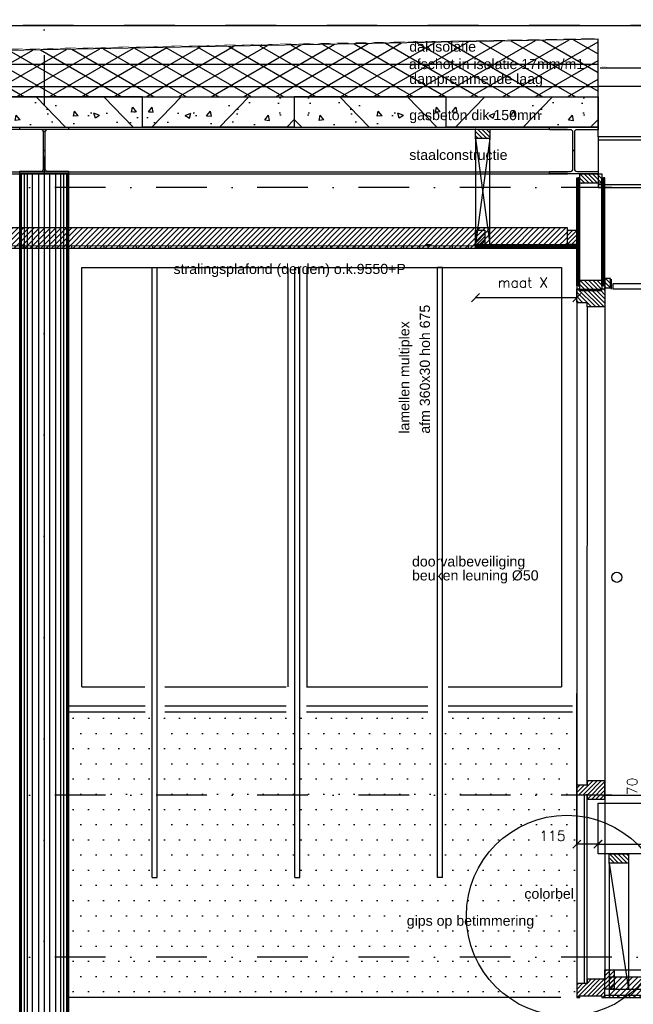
# Model space of a CAD drawing. Extents: x 0 to 317513, y 0 to 193913.
# Tile 33 of 69: x 210298 to 213328, y 98262 to 103125. Entities that reach past the tile are written whole.
import ezdxf

# ---------------------------------------------------------------- set-up
doc = ezdxf.new("R2010")
doc.units = 0
doc.header["$LTSCALE"] = 20
doc.header["$MEASUREMENT"] = 0
doc.header["$PDSIZE"] = -1
for name, pattern in [('DASHDOT', [25, 12.5, -6.25, 0, -6.25]), ('DD1', [2.66667, 1.66667, -0.5, 0, -0.5]), ('HIDDEN', [9.375, 6.25, -3.125])]:
    doc.linetypes.add(name, pattern=pattern)
doc.layers.get('0').update_dxf_attribs({"linetype": 'CONTINUOUS'})
doc.layers.get('DEFPOINTS').update_dxf_attribs({"linetype": 'CONTINUOUS'})
for name, color, linetype in [('25', 7, 'CONTINUOUS'), ('_DETAILNUMMERS', 4, 'CONTINUOUS'), ('_INTERIEUR', 1, 'CONTINUOUS'), ('A--01A1_ACEER', 1, 'CONTINUOUS'), ('A--A21--_F-23-', 9, 'CONTINUOUS'), ('A--A23--_F--3-', 9, 'CONTINUOUS'), ('A--A25--_F--3-', 9, 'CONTINUOUS'), ('A--A31--_F--3-', 9, 'CONTINUOUS'), ('A--A42--_F--3-', 9, 'CONTINUOUS'), ('A--L13D3_VLOEREN', 3, 'CONTINUOUS'), ('A--L13DC4_VLOEREN', 4, 'HIDDEN'), ('A--L21--', 3, 'CONTINUOUS'), ('A--L21--_F-23-', 4, 'CONTINUOUS'), ('A--L22D1_BINNENWAND', 1, 'CONTINUOUS'), ('A--L23--', 7, 'CONTINUOUS'), ('A--L23--_F--3-', 7, 'CONTINUOUS'), ('A--L24A1_TRAPPEN', 1, 'CONTINUOUS'), ('A--L25--', 7, 'CONTINUOUS'), ('A--L25--_F-23-', 7, 'CONTINUOUS'), ('A--L28--', 7, 'CONTINUOUS'), ('A--L28--_F--3-', 1, 'CONTINUOUS'), ('A--L28D1_KONSTRUKTIES', 1, 'CONTINUOUS'), ('A--L31--', 2, 'CONTINUOUS'), ('A--L31--_F--3-', 7, 'CONTINUOUS'), ('A--L31D1_BUITENKOZIJN', 1, 'CONTINUOUS'), ('A--L35-D2-_PLAFONDS', 2, 'CONTINUOUS'), ('A--L35-D4-_PLAFONDS', 4, 'CONTINUOUS'), ('A--L35D1_PLAFONDS', 1, 'CONTINUOUS'), ('A--L42--', 7, 'CONTINUOUS'), ('A--L42--_F--3-', 7, 'CONTINUOUS'), ('A--M$1A-_F123-', 1, 'CONTINUOUS'), ('A--T$1A-_F123_20', 1, 'CONTINUOUS'), ('KOLOMMEN', 3, 'CONTINUOUS'), ('KOZIJNEN', 2, 'CONTINUOUS'), ('PUIACHTERGROND', 9, 'CONTINUOUS'), ('STRAMIEN', 8, 'DD1'), ('X--LR---_CP', 7, 'CONTINUOUS')]:
    doc.layers.add(name, color=color, linetype=linetype)
doc.styles.add('ALFA-0_25', font='ROMANS')
doc.styles.add('EB2', font='ARIAL.TTF')
doc.dimstyles.new('STANDARD$0', dxfattribs={"dimscale": 50, "dimtxt": 2.5, "dimasz": 2, "dimexe": 2, "dimexo": 0, "dimgap": 2, "dimtad": 1, "dimdec": 0, "dimzin": 0, "dimdsep": 46, "dimtxsty": 'ALFA-0_25', "dimblk1": 'OBLIQUE', "dimblk2": 'OBLIQUE', "dimsah": 1, "dimcen": -3, "dimdle": 2, "dimclrd": 1, "dimclre": 1, "dimclrt": 2, "dimadec": 0, "dimazin": 0, "dimtfac": 0.666667, "dimtofl": 0, "dimtmove": 2, "dimatfit": 3, "dimldrblk": 'OBLIQUE', "dimfxl": 0, "dimtvp": 0.833333, "dimtolj": 1, "dimtzin": 0, "dimarcsym": 0})
pattern_1 = [(45, (0, 0), (-10.6066, 10.6066), [])]
pattern_2 = [(270, (0, 0), (4, -9e-16), [])]

# ---------------------------------------------------------------- blocks, each defined once
blk = doc.blocks.new('*U481')
at = {"layer": 'A--L23--_F--3-', "color": 2, "linetype": 'Continuous'}
blk.add_lwpolyline([(0, 0), (0, 20), (7524.7, 20), (7524.7, 0)], dxfattribs=at)
blk = doc.blocks.new('Q020283-')
at = {"layer": 'A--A25--_F--3-'}
h = blk.add_hatch(dxfattribs=at)
h.set_pattern_fill('ALFALINE', color=256, scale=15, style=0, pattern_type=2)
h.set_pattern_definition(pattern_1)
h.paths.add_polyline_path([(0, 0), (0, 96), (46, 96), (46, 0)])
at = {"layer": 'A--L25--_F-23-', "color": 2, "linetype": 'Continuous'}
blk.add_lwpolyline([(0, 0), (0, 96), (46, 96), (46, 0)], close=True, dxfattribs=at)
at = {"layer": 'X--LR---_CP'}
for p in [(0, 0), (0, 0), (46, 0)]:
    blk.add_point(p, dxfattribs=at)
blk = doc.blocks.new('*U480')
at = {"layer": 'A--A42--_F--3-', "linetype": 'Continuous'}
h = blk.add_hatch(dxfattribs=at)
h.set_pattern_fill('ALFALINE', color=256, scale=40, angle=45, style=0)
h.set_pattern_definition([(90, (-213188.096, -98302.148), (-40, 7e-15), [])])
h.paths.add_polyline_path([(0, 0), (0, 6.2), (2560.5, 6.2), (2560.5, 0), (2560.5, -6.3), (0, -6.3)])
at = {"layer": 'A--L42--_F--3-', "color": 3, "linetype": 'Continuous'}
for points in [[(0, 0), (0, 6.2), (2560.5, 6.2), (2560.5, 0)], [(0, 0), (0, 6.2), (2560.5, 6.2), (2560.5, 0)], [(0, 0), (0, 6.2), (2560.5, 6.2), (2560.5, 0)], [(0, 0), (0, -6.3), (2560.5, -6.3), (2560.5, 0)]]:
    blk.add_lwpolyline(points, dxfattribs=at)
blk = doc.blocks.new('_OBLIQUE')
at = {"color": 0, "linetype": 'ByBlock'}
blk.add_line((-0.5, -0.5), (0.5, 0.5), dxfattribs=at)
blk = doc.blocks.new('*D379')
at = {"color": 1, "linetype": 'ByBlock'}
blk.add_line((213152.6, 99053.6), (213049.1, 99053.6), dxfattribs=at)
at = {"layer": 'DEFPOINTS', "color": 0, "linetype": 'ByBlock'}
for p in [(213049.1, 99053.6), (213049.1, 99053.6), (213152.6, 99053.6)]:
    blk.add_point(p, dxfattribs=at)
at = {"color": 1, "linetype": 'ByBlock', "xscale": 40, "yscale": 40, "zscale": 40, "rotation": 180}
blk.add_blockref('_OBLIQUE', (213049.1, 99053.6), dxfattribs=at)
at = {"color": 1, "linetype": 'ByBlock', "xscale": 40, "yscale": 40, "zscale": 40}
blk.add_blockref('_OBLIQUE', (213152.6, 99053.6), dxfattribs=at)
at = {"color": 2, "linetype": 'ByBlock', "insert": (212929.3, 99094.4), "char_height": 50, "attachment_point": 5, "style": 'ALFA-0_25'}
blk.add_mtext('\\A1;115', dxfattribs=at)
blk = doc.blocks.new('*D380')
at = {"color": 1, "linetype": 'ByBlock'}
for p, q in [((213154.1, 99046.1), (213154.1, 99053.6)), ((213154.1, 99053.6), (215419.1, 99053.6)), ((215419.1, 99046.1), (215419.1, 99053.6))]:
    blk.add_line(p, q, dxfattribs=at)
at = {"layer": 'DEFPOINTS', "color": 0, "linetype": 'ByBlock'}
for p in [(213154.1, 99046.1), (215419.1, 99053.6), (215419.1, 99046.1)]:
    blk.add_point(p, dxfattribs=at)
at = {"color": 1, "linetype": 'ByBlock', "xscale": 40, "yscale": 40, "zscale": 40, "rotation": 180}
blk.add_blockref('_OBLIQUE', (213154.1, 99053.6), dxfattribs=at)
at = {"color": 1, "linetype": 'ByBlock', "xscale": 40, "yscale": 40, "zscale": 40}
blk.add_blockref('_OBLIQUE', (215419.1, 99053.6), dxfattribs=at)
at = {"color": 2, "linetype": 'ByBlock', "insert": (214286.6, 99118.6), "char_height": 50, "attachment_point": 5, "style": 'ALFA-0_25'}
blk.add_mtext('\\A1;2265', dxfattribs=at)
blk = doc.blocks.new('*U478')
at = {"layer": 'A--A42--_F--3-', "linetype": 'Continuous'}
h = blk.add_hatch(dxfattribs=at)
h.set_pattern_fill('ALFALINE', color=256, scale=4, angle=225, style=0)
h.set_pattern_definition(pattern_2)
h.paths.add_polyline_path([(0, 0), (-7.5, 0), (-7.5, 533.4), (0, 533.4), (7.5, 533.4), (7.5, 0)])
at = {"layer": 'A--L42--_F--3-', "color": 3, "linetype": 'Continuous'}
for points in [[(0, 0), (-7.5, 0), (-7.5, 533.4), (0, 533.4)], [(0, 0), (7.5, 0), (7.5, 533.4), (0, 533.4)]]:
    blk.add_lwpolyline(points, dxfattribs=at)
blk = doc.blocks.new('*U477')
at = {"layer": 'A--A42--_F--3-', "linetype": 'Continuous'}
h = blk.add_hatch(dxfattribs=at)
h.set_pattern_fill('ALFALINE', color=256, scale=4, angle=225, style=0)
h.set_pattern_definition(pattern_2)
h.paths.add_polyline_path([(0, 0), (-7.5, 0), (-7.5, 533.4), (0, 533.4), (7.5, 533.4), (7.5, 0)])
at = {"layer": 'A--L42--_F--3-', "color": 3, "linetype": 'Continuous'}
for points in [[(0, 0), (-7.5, 0), (-7.5, 533.4), (0, 533.4)], [(0, 0), (7.5, 0), (7.5, 533.4), (0, 533.4)]]:
    blk.add_lwpolyline(points, dxfattribs=at)
blk = doc.blocks.new('Q020495-')
at = {"layer": 'A--L28--_F--3-', "color": 4, "linetype": 'Continuous'}
blk.add_lwpolyline([(120, -115), (-120, -115), (-120, -103), (-15.75, -103, 0.4142136), (-3.75, -91), (-3.75, 91, 0.4142136), (-15.75, 103), (-120, 103), (-120, 115), (120, 115), (120, 103), (15.75, 103, 0.4142136), (3.75, 91), (3.75, -91, 0.4142136), (15.75, -103), (120, -103)], format="xyb", close=True, dxfattribs=at)
at = {"layer": 'X--LR---_CP'}
for p in [(-3.75, 0), (0, 0), (3.75, 0)]:
    blk.add_point(p, dxfattribs=at)
blk = doc.blocks.new('Q020259-')
at = {"layer": 'A--A25--_F--3-'}
h = blk.add_hatch(dxfattribs=at)
h.set_pattern_fill('ALFALINE', color=256, scale=15, style=0, pattern_type=2)
h.set_pattern_definition(pattern_1)
h.paths.add_polyline_path([(0, 0), (0, 46), (28, 46), (28, 0)])
at = {"layer": 'A--L25--_F-23-', "color": 2, "linetype": 'Continuous'}
blk.add_lwpolyline([(0, 0), (0, 46), (28, 46), (28, 0)], close=True, dxfattribs=at)
at = {"layer": 'X--LR---_CP'}
for p in [(0, 0), (0, 0), (28, 0)]:
    blk.add_point(p, dxfattribs=at)
blk = doc.blocks.new('*U457')
at = {"layer": 'A--A42--_F--3-', "linetype": 'Continuous'}
h = blk.add_hatch(dxfattribs=at)
h.set_pattern_fill('ALFALINE', color=256, scale=40, angle=45, style=0)
h.set_pattern_definition([(90, (-213093.846, -98364.898), (-40, 7e-15), [])])
h.paths.add_polyline_path([(0, 0), (-6.25, 0), (-6.25, 932), (0, 932), (6.25, 932), (6.25, 0)])
at = {"layer": 'A--L42--_F--3-', "color": 3, "linetype": 'Continuous'}
for points in [[(0, 0), (-6.25, 0), (-6.25, 932), (0, 932)], [(0, 0), (-6.25, 0), (-6.25, 932), (0, 932)], [(0, 0), (-6.25, 0), (-6.25, 932), (0, 932)], [(0, 0), (6.25, 0), (6.25, 932), (0, 932)]]:
    blk.add_lwpolyline(points, dxfattribs=at)
blk = doc.blocks.new('*U452')
at = {"layer": 'A--A42--_F--3-', "linetype": 'Continuous'}
h = blk.add_hatch(dxfattribs=at)
h.set_pattern_fill('ALFALINE', color=256, scale=40, angle=45, style=0)
h.set_pattern_definition([(90, (-188445.184, -102002.164), (-40, 7e-15), [])])
h.paths.add_polyline_path([(0, 0), (0, 6.3), (24103.9, 7.2), (24103.9, 1), (24103.9, -5.3), (0, -6.3)])
at = {"layer": 'A--L42--_F--3-', "color": 3, "linetype": 'Continuous'}
for points in [[(0, 0), (0, 6.3), (24103.9, 7.2), (24103.9, 1)], [(0, 0), (0, 6.3), (24103.9, 7.2), (24103.9, 1)], [(0, 0), (0, 6.3), (24103.9, 7.2), (24103.9, 1)], [(0, 0), (0, -6.3), (24103.9, -5.3), (24103.9, 1)]]:
    blk.add_lwpolyline(points, dxfattribs=at)
blk = doc.blocks.new('Q020279-')
at = {"layer": 'A--A25--_F--3-'}
h = blk.add_hatch(dxfattribs=at)
h.set_pattern_fill('ALFALINE', color=256, scale=15, style=0, pattern_type=2)
h.set_pattern_definition(pattern_1)
h.paths.add_polyline_path([(0, 0), (0, 71), (46, 71), (46, 0)])
at = {"layer": 'A--L25--_F-23-', "color": 2, "linetype": 'Continuous'}
blk.add_lwpolyline([(0, 0), (0, 71), (46, 71), (46, 0)], close=True, dxfattribs=at)
at = {"layer": 'X--LR---_CP'}
for p in [(0, 0), (0, 0), (46, 0)]:
    blk.add_point(p, dxfattribs=at)
blk = doc.blocks.new('*U451')
at = {"layer": 'A--A42--_F--3-', "linetype": 'Continuous'}
h = blk.add_hatch(dxfattribs=at)
h.set_pattern_fill('ALFALINE', color=256, scale=4, angle=135, style=0)
h.set_pattern_definition([(180, (0, 0), (-9e-16, -4), [])])
h.paths.add_polyline_path([(0, 0), (0, 9), (500, 9), (500, 0), (500, -9), (0, -9)])
at = {"layer": 'A--L42--_F--3-', "color": 3, "linetype": 'Continuous'}
for points in [[(0, 0), (0, 9), (500, 9), (500, 0)], [(0, 0), (0, -9), (500, -9), (500, 0)]]:
    blk.add_lwpolyline(points, dxfattribs=at)
blk = doc.blocks.new('*D437')
at = {"layer": 'A--M$1A-_F123-', "color": 1, "lineweight": -2}
for p, q in [((213400.6, 99365.4), (213400.6, 99405.4)), ((213400.6, 99295.9), (213400.6, 99255.9))]:
    blk.add_line(p, q, dxfattribs=at)
at = {"layer": 'DEFPOINTS', "color": 0}
for p in [(213400.6, 99365.4), (213400.6, 99295.9), (213400.6, 99295.9)]:
    blk.add_point(p, dxfattribs=at)
at = {"layer": 'A--M$1A-_F123-', "color": 1, "lineweight": -2, "xscale": 40, "yscale": 40, "zscale": 40}
for p, rotation in [((213400.6, 99365.4), 270), ((213400.6, 99295.9), 90)]:
    blk.add_blockref('_OBLIQUE', p, dxfattribs=dict(at, rotation=rotation))
at = {"layer": 'A--M$1A-_F123-', "color": 2, "insert": (213322.7, 99338.6), "char_height": 50, "attachment_point": 5, "rotation": 90, "style": 'ALFA-0_25'}
blk.add_mtext('\\A1;70', dxfattribs=at)
blk = doc.blocks.new('*D439')
at = {"layer": 'A--M$1A-_F123-', "color": 1, "lineweight": -2}
for p in [(213049.1, 101984.3), (212549.2, 101752)]:
    blk.add_line(p, (213049.1, 101752), dxfattribs=at)
at = {"layer": 'DEFPOINTS', "color": 0}
for p in [(213049.1, 101984.3), (212549.2, 101752), (213049.1, 101752)]:
    blk.add_point(p, dxfattribs=at)
at = {"layer": 'A--M$1A-_F123-', "color": 1, "lineweight": -2, "xscale": 40, "yscale": 40, "zscale": 40, "rotation": 180}
blk.add_blockref('_OBLIQUE', (212549.2, 101752), dxfattribs=at)
at = {"layer": 'A--M$1A-_F123-', "color": 1, "lineweight": -2, "xscale": 40, "yscale": 40, "zscale": 40}
blk.add_blockref('_OBLIQUE', (213049.1, 101752), dxfattribs=at)
at = {"layer": 'A--M$1A-_F123-', "color": 2, "insert": (212782.7, 101826.5), "char_height": 50, "attachment_point": 5, "style": 'ALFA-0_25'}
blk.add_mtext('\\A1;maat X', dxfattribs=at)

msp = doc.modelspace()

# ---------------------------------------------------------------- hatches: boundary and pattern name
at = {"layer": 'A--01A1_ACEER', "linetype": 'Continuous'}
h = msp.add_hatch(dxfattribs=at)
h.set_pattern_fill('ANSI31', color=256, scale=150, style=0)
h.set_pattern_definition([(45, (51530.605, 7400), (-13.2582521, 13.2582521), [])])
h.paths.add_polyline_path([(188045.18, 101995.9), (213003.1, 101995.9), (213003.1, 102095.9), (188045.18, 102095.9)])
at = {"layer": 'A--01A1_ACEER'}
h = msp.add_hatch(dxfattribs=at)
h.set_pattern_fill('DOTS', color=256, scale=1200, style=0)
h.paths.add_polyline_path([(210951.6, 99706.1), (210541.35, 99706.1), (210541.35, 99295.9), (210951.6, 99295.9)])
h.paths.add_polyline_path([(211656.6, 99706.1), (210976.6, 99706.1), (210976.6, 99295.9), (211656.6, 99295.9)])
h.paths.add_polyline_path([(210951.6, 99295.9), (210541.35, 99295.9), (210541.35, 98307.9), (213049.1, 98307.9), (213049.1, 99345.9), (213031.16, 99345.9), (213031.16, 98889.27), (213006.16, 98889.27), (213006.16, 99345.9), (212386.6, 99295.9), (212386.6, 98889.27), (212361.6, 98889.27), (212361.6, 99295.9), (211681.6, 99295.9), (211681.6, 98889.27), (211656.6, 98889.27), (211656.6, 99295.9), (210976.6, 99295.9), (210976.6, 98889.27), (210951.6, 98889.27)])
h.paths.add_polyline_path([(212361.6, 99706.1), (211681.6, 99706.1), (211681.6, 99295.9), (212361.6, 99295.9)])
h.paths.add_polyline_path([(213006.16, 99706.1), (212386.6, 99706.1), (212386.6, 99295.9), (213006.16, 99345.9)])
h.paths.add_polyline_path([(213049.1, 98307.9), (210541.35, 98307.9), (210541.35, 98295.9), (213049.1, 98295.9)])
h.paths.add_polyline_path([(212856.1, 99131.86), (213002.53, 99131.86), (213002.53, 99056.86), (212856.1, 99056.86)], flags=24)
at = {"layer": 'A--01A1_ACEER', "linetype": 'Continuous'}
h = msp.add_hatch(dxfattribs=at)
h.set_pattern_fill('ANSI31', color=256, scale=150, style=0)
h.set_pattern_definition([(45, (54220.105, 3700), (-13.2582521, 13.2582521), [])])
h.paths.add_polyline_path([(213208.6, 98295.9), (215702.6, 98295.9), (215702.6, 98395.9), (213208.6, 98395.9)])
at = {"layer": 'A--A21--_F-23-'}
h = msp.add_hatch(dxfattribs=at)
h.set_pattern_fill('ALFAISO', color=256, scale=80, angle=270, style=0, pattern_type=2)
h.set_pattern_definition([(330, (204142.45, 97258.46), (40, 69.28203), []), (30, (204142.45, 97258.46), (-40, 69.28203), [])])
h.paths.add_polyline_path([(213154.14, 103028.07), (206619.1, 102903.37), (206519.1, 102903.36), (201131.81, 103003.21), (195716.18, 102903.05), (195619.1, 102903.05), (188057.68, 103027.59), (188057.68, 102742.88), (213154.14, 102743.56)])
at = {"layer": 'A--A23--_F--3-'}
h = msp.add_hatch(dxfattribs=at)
h.set_pattern_fill('ALFABET', color=256, scale=40, angle=1, style=0, pattern_type=2)
h.set_pattern_definition([(134, (422858.2, -162.16), (172.64155, 166.718), []), (129, (422858.2, -162.16), (-287.29845, -20.08986), [30, -330]), (184, (422858.2, -162.16), (60.7431, 299.8624), [24, -264]), (78.5486, (422834.26, -163.84), (-226.55556, 279.77237), [25.49608, -280.45684]), (132.8158, (422859.6, -82.17), (-427.9869, -58.74715), [45, -495]), (82.3644, (422823.93, -87.07), (-367.00786, 396.11265), [38.2441, -420.6852]), (187.8158, (422859.6, -82.17), (-367.00755, 396.1129), [36, -396]), (158, (422819.26, -101.47), (-241.53712, -156.85604), [30, -330]), (213, (422819.26, -101.47), (-92.24906, 291.7144), [24, -264]), (107.5486, (422799.13, -114.55), (-333.7863, 134.8581), [25.49608, -280.45684]), (141.5, (422858.2, -162.16), (-2.53928, 133.22215), [0, -260.8, 0, -268, 0, -265]), (171.5, (422858.2, -162.16), (-102.458415, 159.577135), [0, -152.8, 0, -254.8, 0, -101]), (211.5, (422947.39, -163.72), (-213.65391, -5.29398), [0, -100, 0, -312, 0, -414]), (221.5, (422987.38, -164.42), (-232.54011, 44.1071), [0, -130, 0, -207.2, 0, -294]), (221.5, (422987.38, -164.42), (-232.54011, 44.1071), [0, -130, 0, -207.2, 0, -294])])
h.paths.add_polyline_path([(210154.1, 102593.74), (210904.1, 102593.74), (210904.1, 102743.74), (210154.1, 102743.74)])
h = msp.add_hatch(dxfattribs=at)
h.set_pattern_fill('ALFABET', color=256, scale=40, angle=1, style=0, pattern_type=2)
h.set_pattern_definition([(46, (-1050, -162.16), (-172.64155, 166.718), []), (51, (-1050, -162.16), (287.29845, -20.08986), [30, -330]), (356, (-1050, -162.16), (-60.7431, 299.8624), [24, -264]), (101.4514, (-1026.07, -163.84), (226.55556, 279.77237), [25.49608, -280.45684]), (47.1842, (-1051.4, -82.17), (427.9869, -58.74715), [45, -495]), (97.6356, (-1015.74, -87.07), (367.00786, 396.11265), [38.2441, -420.6852]), (352.1842, (-1051.4, -82.17), (367.00755, 396.1129), [36, -396]), (22, (-1011.06, -101.47), (241.53712, -156.85604), [30, -330]), (327, (-1011.06, -101.47), (92.24906, 291.7144), [24, -264]), (72.4514, (-990.94, -114.55), (333.7863, 134.8581), [25.49608, -280.45684]), (38.5, (-1050.01, -162.16), (2.53928, 133.22215), [0, -260.8, 0, -268, 0, -265]), (8.5, (-1050.01, -162.16), (102.458415, 159.577135), [0, -152.8, 0, -254.8, 0, -101]), (328.5, (-1139.2, -163.72), (213.65391, -5.29398), [0, -100, 0, -312, 0, -414]), (318.5, (-1179.2, -164.42), (232.54011, 44.1071), [0, -130, 0, -207.2, 0, -294]), (318.5, (-1179.2, -164.42), (232.54011, 44.1071), [0, -130, 0, -207.2, 0, -294])])
h.paths.add_polyline_path([(211654.1, 102593.74), (210904.1, 102593.74), (210904.1, 102743.74), (211654.1, 102743.74)])
h = msp.add_hatch(dxfattribs=at)
h.set_pattern_fill('ALFABET', color=256, scale=40, angle=1, style=0, pattern_type=2)
h.set_pattern_definition([(134, (424358.2, -162.16), (172.64155, 166.718), []), (129, (424358.2, -162.16), (-287.29845, -20.08986), [30, -330]), (184, (424358.2, -162.16), (60.7431, 299.8624), [24, -264]), (78.5486, (424334.26, -163.84), (-226.55556, 279.77237), [25.49608, -280.45684]), (132.8158, (424359.6, -82.17), (-427.9869, -58.74715), [45, -495]), (82.3644, (424323.93, -87.07), (-367.00786, 396.11265), [38.2441, -420.6852]), (187.8158, (424359.6, -82.17), (-367.00755, 396.1129), [36, -396]), (158, (424319.26, -101.47), (-241.53712, -156.85604), [30, -330]), (213, (424319.26, -101.47), (-92.24906, 291.7144), [24, -264]), (107.5486, (424299.13, -114.55), (-333.7863, 134.8581), [25.49608, -280.45684]), (141.5, (424358.2, -162.16), (-2.53928, 133.22215), [0, -260.8, 0, -268, 0, -265]), (171.5, (424358.2, -162.16), (-102.458415, 159.577135), [0, -152.8, 0, -254.8, 0, -101]), (211.5, (424447.39, -163.72), (-213.65391, -5.29398), [0, -100, 0, -312, 0, -414]), (221.5, (424487.38, -164.42), (-232.54011, 44.1071), [0, -130, 0, -207.2, 0, -294]), (221.5, (424487.38, -164.42), (-232.54011, 44.1071), [0, -130, 0, -207.2, 0, -294])])
h.paths.add_polyline_path([(211654.1, 102593.74), (212404.1, 102593.74), (212404.1, 102743.74), (211654.1, 102743.74)])
h = msp.add_hatch(dxfattribs=at)
h.set_pattern_fill('ALFABET', color=256, scale=40, angle=1, style=0, pattern_type=2)
h.set_pattern_definition([(46, (450, -162.16), (-172.64155, 166.718), []), (51, (450, -162.16), (287.29845, -20.08986), [30, -330]), (356, (450, -162.16), (-60.7431, 299.8624), [24, -264]), (101.4514, (473.93, -163.84), (226.55556, 279.77237), [25.49608, -280.45684]), (47.1842, (448.6, -82.17), (427.9869, -58.74715), [45, -495]), (97.6356, (484.26, -87.07), (367.00786, 396.11265), [38.2441, -420.6852]), (352.1842, (448.6, -82.17), (367.00755, 396.1129), [36, -396]), (22, (488.94, -101.47), (241.53712, -156.85604), [30, -330]), (327, (488.94, -101.47), (92.24906, 291.7144), [24, -264]), (72.4514, (509.06, -114.55), (333.7863, 134.8581), [25.49608, -280.45684]), (38.5, (449.99, -162.16), (2.53928, 133.22215), [0, -260.8, 0, -268, 0, -265]), (8.5, (449.99, -162.16), (102.458415, 159.577135), [0, -152.8, 0, -254.8, 0, -101]), (328.5, (360.8, -163.72), (213.65391, -5.29398), [0, -100, 0, -312, 0, -414]), (318.5, (320.8, -164.42), (232.54011, 44.1071), [0, -130, 0, -207.2, 0, -294]), (318.5, (320.8, -164.42), (232.54011, 44.1071), [0, -130, 0, -207.2, 0, -294])])
h.paths.add_polyline_path([(213154.1, 102593.74), (212404.1, 102593.74), (212404.1, 102743.74), (213154.1, 102743.74)])
at = {"layer": 'A--A25--_F--3-'}
h = msp.add_hatch(dxfattribs=at)
h.set_pattern_fill('ALFALINE', color=256, scale=15, angle=-90, style=0, pattern_type=2)
h.set_pattern_definition([(315, (213064.096, 103550.898), (10.6066, 10.6066), [])])
h.paths.add_polyline_path([(213064.1, 102363.29), (213173.1, 102363.29), (213173.1, 102317.29), (213064.1, 102317.29)])
h = msp.add_hatch(dxfattribs=at)
h.set_pattern_fill('ALFALINE', color=256, scale=15, angle=-90, style=0, pattern_type=2)
h.set_pattern_definition([(315, (213064.096, 101837.898), (10.6066, 10.6066), [])])
h.paths.add_polyline_path([(213064.1, 101837.9), (213173.1, 101837.9), (213173.1, 101791.9), (213064.1, 101791.9)])
at = {"layer": 'A--A31--_F--3-'}
h = msp.add_hatch(dxfattribs=at)
h.set_pattern_fill('ALFALINE', color=256, scale=15, style=0, pattern_type=2)
h.set_pattern_definition([(135, (213188.096, 102190.898), (10.6066, 10.6066), [])])
h.paths.add_polyline_path([(213051.22, 101726.9), (213049.1, 101729.02), (213049.1, 101786.9), (213049.1, 101795.9), (213064.1, 101795.9), (213064.1, 101786.9), (213173.1, 101786.9), (213173.1, 101795.9), (213188.1, 101795.9), (213188.1, 101722.9), (213188.1, 101706.9), (213187.1, 101705.9), (213101.1, 101705.9), (213100.1, 101706.9), (213100.1, 101714.9), (213100.1, 101726.2), (213099.4, 101726.9)])
h = msp.add_hatch(dxfattribs=at)
h.set_pattern_fill('ALFALINE', color=256, scale=15, style=0, pattern_type=2)
h.set_pattern_definition([(225, (213188.096, 100401.898), (10.6066, -10.6066), [])])
h.paths.add_polyline_path([(213051.22, 99344.9), (213049.1, 99342.78), (213049.1, 99296.9), (213058, 99296.9), (213064.49, 99296.9), (213081.25, 99296.9), (213100.1, 99296.9), (213100.1, 99275.9), (213188.1, 99275.9), (213188.1, 99348.9), (213188.1, 99364.9), (213187.1, 99365.9), (213101.1, 99365.9), (213100.1, 99364.9), (213100.1, 99356.9), (213100.1, 99345.6), (213099.4, 99344.9)])
h = msp.add_hatch(dxfattribs=at)
h.set_pattern_fill('ALFALINE', color=256, scale=15, style=0, pattern_type=2)
h.set_pattern_definition([(225, (213188.096, 99471.898), (10.6066, -10.6066), [])])
h.paths.add_polyline_path([(213051.22, 98364.9), (213049.1, 98362.78), (213049.1, 98304.9), (213049.1, 98295.9), (213064.1, 98295.9), (213064.1, 98304.9), (213173.1, 98304.9), (213173.1, 98295.9), (213188.1, 98295.9), (213188.1, 98368.9), (213188.1, 98384.9), (213187.1, 98385.9), (213101.1, 98385.9), (213100.1, 98384.9), (213100.1, 98376.9), (213100.1, 98365.6), (213099.4, 98364.9)])

# ---------------------------------------------------------------- linework, layer by layer
at = {"layer": '_DETAILNUMMERS'}
msp.add_circle((213000, 98700), 496.01, dxfattribs=at)
at = {"layer": '_INTERIEUR'}
msp.add_lwpolyline([(212970.87, 98295.9), (210541.35, 98295.9), (210541.35, 99736.1), (210905.91, 99736.1)], dxfattribs=at)
at = {"layer": 'A--01A1_ACEER'}
for p, q in [((188583.91, 103095.9), (220909.1, 103095.9)), ((220709.1, 102885.9), (213164.08, 102885.9)), ((213154.06, 102545.9), (213154.06, 102296.07)), ((213049.1, 101726.9), (213049.1, 98339.7)), ((213100.1, 101705.9), (213099.33, 99344.9)), ((213188.1, 101711.67), (213188.1, 98383.87)), ((213049.1, 99053.59), (213049.1, 99796.87))]:
    msp.add_line(p, q, dxfattribs=at)
at = {"layer": 'A--L13D3_VLOEREN'}
for p, q in [((213154.12, 102903.55), (188057.68, 102902.83)), ((213154.12, 102793.55), (188057.68, 102792.83))]:
    msp.add_line(p, q, dxfattribs=at)
at = {"layer": 'A--L13DC4_VLOEREN', "const_width": 1}
msp.add_lwpolyline([(210879.4, 102989.1), (213153.62, 103032.76), (206569.1, 102906.36), (201132.62, 103006.19), (195667.64, 102906.05), (188055.22, 103030.77), (195669.1, 102910.41), (201132.98, 103009.95), (203382, 102968.47), (206569.1, 102910.67), (211412.4, 103001.84), (213172.37, 103032.77), (213172.37, 103032.77), (213172.37, 102896.6), (213208.76, 102885.9), (213267.98, 102885.9), (213327.2, 102885.9), (213421.41, 102885.9), (213421.41, 102889.34), (213438.58, 102906.5)], dxfattribs=at)
at = {"layer": 'A--L21--'}
msp.add_lwpolyline([(213154.14, 103028.07), (206619.1, 102903.37), (206519.1, 102903.36), (201131.81, 103003.21), (195716.18, 102903.05), (195619.1, 102903.05), (195619.1, 102903.05), (188057.68, 103027.59), (188057.68, 102742.88), (213154.14, 102743.56)], close=True, dxfattribs=at)
at = {"layer": 'A--L21--_F-23-', "linetype": 'Continuous'}
for points in [[(220709.1, 102545.9), (213154.06, 102545.9), (213154.12, 102795.9), (220709.1, 102795.9)], [(210154.1, 102593.74), (210904.1, 102593.74), (210904.1, 102743.74), (210154.1, 102743.74)], [(211654.1, 102593.74), (210904.1, 102593.74), (210904.1, 102743.74), (211654.1, 102743.74)], [(211654.1, 102593.74), (212404.1, 102593.74), (212404.1, 102743.74), (211654.1, 102743.74)], [(213154.1, 102593.74), (212404.1, 102593.74), (212404.1, 102743.74), (213154.1, 102743.74)], [(220709.1, 99005.9), (213154.06, 99005.9), (213154.12, 99255.9), (220709.1, 99255.9)]]:
    msp.add_lwpolyline(points, close=True, dxfattribs=at)
at = {"layer": 'A--L22D1_BINNENWAND'}
for p, q in [((212329.38, 102013.06), (212304.38, 102013.06)), ((210951.6, 98889.27, -1), (210951.6, 101900.9)), ((210951.6, 101900.9), (210976.6, 101900.9)), ((210976.6, 98889.27, -1), (210976.6, 101900.9)), ((211656.6, 98889.27), (211656.6, 101900.9, 1)), ((211656.6, 101900.9, 1), (211681.6, 101900.9, 1)), ((211681.6, 98889.27), (211681.6, 101900.9, 1)), ((212361.6, 98889.27, -1), (212361.6, 101900.9)), ((212386.6, 101900.9), (212361.6, 101900.9)), ((212386.6, 98889.27, -1), (212386.6, 101900.9)), ((210952.03, 98889.27, -1), (210977.03, 98889.27, -1)), ((211657.03, 98889.27), (211682.03, 98889.27)), ((212386.16, 98889.27, -1), (212361.16, 98889.27, -1))]:
    msp.add_line(p, q, dxfattribs=at)
at = {"layer": 'A--L24A1_TRAPPEN'}
msp.add_circle((213247.05, 100370.88), 25, dxfattribs=at)
at = {"layer": 'A--L25--_F-23-', "color": 2, "linetype": 'Continuous'}
for points in [[(213064.1, 102363.29), (213173.1, 102363.29), (213173.1, 102317.29), (213064.1, 102317.29)], [(213064.1, 101837.9), (213173.1, 101837.9), (213173.1, 101791.9), (213064.1, 101791.9)]]:
    msp.add_lwpolyline(points, close=True, dxfattribs=at)
at = {"layer": 'A--L28D1_KONSTRUKTIES'}
for p, q in [((209695.84, 102593.84), (213004.1, 102593.84)), ((188045.18, 102584.34), (213004.1, 102584.34)), ((213154.06, 102531.07), (220709.1, 102530.9)), ((188045.18, 102373.34), (213004.1, 102373.34)), ((188045.18, 102363.84), (213004.1, 102363.84)), ((213154.06, 102311.07), (220709.1, 102310.9)), ((213154.06, 102296.07), (220709.1, 102295.9))]:
    msp.add_line(p, q, dxfattribs=at)
at = {"layer": 'A--L31--'}
for p, q in [((210553.11, 101995.9), (212531.4, 101996.9)), ((210604.1, 99830.9), (210604.1, 101900.9)), ((210604.1, 101900.9), (211621.6, 101900.9)), ((211621.6, 101900.9), (211621.6, 99830.9)), ((211716.6, 101900.9), (211716.6, 99830.9)), ((211716.6, 101900.9), (212974.1, 101900.9)), ((212974.1, 101900.9), (212974.1, 99830.9))]:
    msp.add_line(p, q, dxfattribs=at)
at = {"layer": 'A--L31--_F--3-', "color": 2, "linetype": 'Continuous'}
for points in [[(213051.22, 101726.9), (213049.1, 101729.02), (213049.1, 101786.9), (213049.1, 101795.9), (213064.1, 101795.9), (213064.1, 101795.9), (213064.1, 101786.9), (213173.1, 101786.9), (213173.1, 101795.9), (213188.1, 101795.9), (213188.1, 101722.9), (213188.1, 101706.9), (213187.1, 101705.9), (213101.1, 101705.9), (213100.1, 101706.9), (213100.1, 101714.9), (213100.1, 101726.2), (213099.4, 101726.9)], [(213051.22, 99344.9), (213049.1, 99342.78), (213049.1, 99296.9), (213058, 99296.9), (213064.49, 99296.9), (213064.49, 99296.9), (213081.25, 99296.9), (213100.1, 99296.9), (213100.1, 99275.9), (213188.1, 99275.9), (213188.1, 99348.9), (213188.1, 99364.9), (213187.1, 99365.9), (213101.1, 99365.9), (213100.1, 99364.9), (213100.1, 99356.9), (213100.1, 99345.6), (213099.4, 99344.9)], [(213051.22, 98364.9), (213049.1, 98362.78), (213049.1, 98304.9), (213049.1, 98295.9), (213064.1, 98295.9), (213064.1, 98295.9), (213064.1, 98304.9), (213173.1, 98304.9), (213173.1, 98295.9), (213188.1, 98295.9), (213188.1, 98368.9), (213188.1, 98384.9), (213187.1, 98385.9), (213101.1, 98385.9), (213100.1, 98384.9), (213100.1, 98376.9), (213100.1, 98365.6), (213099.4, 98364.9)]]:
    msp.add_lwpolyline(points, close=True, dxfattribs=at)
at = {"layer": 'A--L31D1_BUITENKOZIJN'}
for p, q in [((212549.1, 102538.34), (212549.1, 102008.9)), ((212549.1, 102538.34), (212620.1, 102013.9)), ((212620.1, 102538.34), (212549.1, 102013.9)), ((212620.1, 102013.9), (212620.1, 102538.34)), ((213208.6, 98959.9), (213208.6, 98336.4)), ((213208.6, 98959.9), (213304.6, 98336.4)), ((213304.6, 98959.9), (213304.6, 98336.4)), ((213208.6, 98432.4), (215748.6, 98432.4)), ((213208.6, 98336.4), (215748.6, 98336.4))]:
    msp.add_line(p, q, dxfattribs=at)
at = {"layer": 'A--L35-D2-_PLAFONDS'}
msp.add_line((213226.67, 101820.9), (213226.67, 101795.9), dxfattribs=at)
for points in [[(215231.87, 101820.9), (213226.67, 101820.9)], [(213226.67, 101795.9), (215231.87, 101795.9)]]:
    msp.add_lwpolyline(points, dxfattribs=at)
at = {"layer": 'A--L35-D4-_PLAFONDS'}
for p, q in [((213220.32, 101793.89), (213220.32, 101843.89)), ((213255.84, 101793.42), (213226.67, 101793.42))]:
    msp.add_line(p, q, dxfattribs=at)
at = {"layer": 'A--L35D1_PLAFONDS', "linetype": 'Continuous'}
for points in [[(188045.18, 101995.9), (213003.1, 101995.9), (213003.1, 102095.9), (188045.18, 102095.9)], [(213208.6, 98295.9), (215702.6, 98295.9), (215702.6, 98395.9), (213208.6, 98395.9)]]:
    msp.add_lwpolyline(points, close=True, dxfattribs=at)
at = {"layer": 'KOLOMMEN'}
msp.add_lwpolyline([(210296.85, 92445.9), (210541.35, 92445.9), (210541.35, 102363.84), (210296.85, 102363.84)], close=True, dxfattribs=at)
at = {"layer": 'KOZIJNEN'}
for p, q in [((210604.1, 99830.9), (210916.16, 99830.9, -0.75)), ((211014.43, 99830.9), (211614.1, 99830.9)), ((211714.1, 99830.9), (212314.1, 99830.9)), ((211714.1, 99830.9), (212314.1, 99830.9)), ((212414.1, 99830.9, -0.54), (212974.1, 99830.9, 0.39)), ((210541.35, 99736.1, -1), (210917.99, 99736.1, -1.7)), ((211014.43, 99736.1, -1), (211614.1, 99736.1, -1)), ((211014.43, 99736.1, -1), (211614.1, 99736.1, -1)), ((211714.1, 99736.1, -1), (212314.1, 99736.1, -1)), ((211714.1, 99736.1, -1), (212314.1, 99736.1, -1)), ((212414.1, 99736.1, -1), (213027.41, 99736.1, -0.06)), ((212414.1, 99736.1, -1), (213027.41, 99736.1, -0.06)), ((210541.35, 99706.1, -1), (210917.99, 99706.1, -1.7)), ((211014.43, 99706.1, -1), (211614.1, 99706.1, -1)), ((211014.43, 99706.1, -1), (211614.1, 99706.1, -1)), ((211714.1, 99706.1, -1), (212314.1, 99706.1, -1)), ((211714.1, 99706.1, -1), (212314.1, 99706.1, -1)), ((212414.1, 99706.1, -1), (213027.41, 99706.1, -0.06)), ((212414.1, 99706.1, -1), (213027.41, 99706.1, -0.06))]:
    msp.add_line(p, q, dxfattribs=at)
for points in [[(211014.43, 99736.1), (211614.1, 99736.1)], [(211099.68, 99736.1), (211614.1, 99736.1)], [(211714.1, 99736.1), (212314.1, 99736.1)], [(212414.1, 99736.1), (213027.41, 99736.1)], [(212414.1, 99736.1), (213027.41, 99736.1)], [(211014.43, 99706.1), (211614.1, 99706.1)], [(211099.68, 99706.1), (211614.1, 99706.1)], [(211714.1, 99706.1), (212314.1, 99706.1)], [(212414.1, 99706.1), (213027.41, 99706.1)], [(212414.1, 99706.1), (213027.41, 99706.1)]]:
    msp.add_lwpolyline(points, dxfattribs=at)
at = {"layer": 'PUIACHTERGROND'}
for p, q in [((210301.85, 92445.9), (210301.85, 102363.84)), ((210306.85, 92445.9), (210306.85, 102363.84)), ((210321.85, 92445.9), (210321.85, 102363.84)), ((210336.85, 92445.9), (210336.85, 102363.84)), ((210361.85, 92445.9), (210361.85, 102363.84)), ((210391.85, 92445.9), (210391.85, 102363.84)), ((210419.1, 102363.84), (210419.1, 92445.9)), ((210419.1, 102363.84), (210419.1, 92445.9)), ((210446.35, 92445.9), (210446.35, 102363.84)), ((210476.35, 92445.9), (210476.35, 102363.84)), ((210501.35, 92445.9), (210501.35, 102363.84)), ((210516.35, 92445.9), (210516.35, 102363.84)), ((210531.35, 92445.9), (210531.35, 102363.84)), ((210536.35, 92445.9), (210536.35, 102363.84))]:
    msp.add_line(p, q, dxfattribs=at)
at = {"layer": 'STRAMIEN', "linetype": 'DASHDOT'}
for p, q in [((210419.1, 109950.72), (210419.1, 90560.27)), ((224566.51, 103095.9), (154278.59, 103095.9)), ((232225.64, 102295.9), (154613.05, 102295.9)), ((232225.64, 99295.9), (154278.59, 99295.9)), ((232225.64, 98495.9), (154278.59, 98495.9))]:
    msp.add_line(p, q, dxfattribs=at)
at = {"layer": 'X--LR---_CP'}
msp.add_point((213074.1, 102317.29), dxfattribs=at)

# ---------------------------------------------------------------- block references
at = {"layer": '25', "rotation": 270}
msp.add_blockref('Q020279-', (212549.1, 102584.34), dxfattribs=at)
at = {"layer": '25'}
for p in [(212549.1, 102013.9), (213003.1, 102013.9)]:
    msp.add_blockref('Q020279-', p, dxfattribs=at)
at = {"layer": 'A--L23--'}
msp.add_blockref('*U481', (213188.1, 99275.9), dxfattribs=at)
at = {"layer": 'A--L25--', "xscale": -1}
msp.add_blockref('Q020259-', (213216.1, 101800.9), dxfattribs=at)
at = {"layer": 'A--L25--', "rotation": 270}
msp.add_blockref('Q020283-', (213208.6, 99005.9), dxfattribs=at)
at = {"layer": 'A--L25--'}
msp.add_blockref('Q020283-', (213188.1, 98336.4), dxfattribs=at)
at = {"layer": 'A--L28--'}
for p in [(210419.1, 102478.84), (213034.03, 102478.29)]:
    msp.add_blockref('Q020495-', p, dxfattribs=at)
at = {"layer": 'A--L42--'}
for name, p in [('*U477', (213056.6, 101810.9)), ('*U478', (213180.6, 101810.9)), ('*U452', (188445.18, 102002.16)), ('*U451', (212549.1, 102004.9)), ('*U457', (213093.85, 98364.9)), ('*U480', (213188.1, 98302.15))]:
    msp.add_blockref(name, p, dxfattribs=at)

# ---------------------------------------------------------------- texts
at = {"layer": 'A--T$1A-_F123_20', "style": 'EB2'}
for s, p in [('dakisolatie ', (212221.8, 102966.57)), ('afschot in isolatie 17mm/m1', (212220.23, 102880.59)), ('dampremmende laag', (212221.8, 102807.42)), ('gasbeton dik 150mm', (212221.8, 102628.55)), ('staalconstructie', (212221.8, 102431.94)), ('stralingsplafond (derden) o.k.9550+P', (211057.62, 101868.81)), ('doorvalbeveiliging ', (212235.39, 100424.41)), ('beuken leuning %%C50', (212235.39, 100355.5)), ('colorbel', (212790.37, 98783.55)), ('gips op betimmering', (212209.62, 98650.41))]:
    msp.add_text(s, height=50, dxfattribs=at).set_placement(p)
for s, p in [('lamellen multiplex ', (212222.43, 101080.17)), ('afm 360x30 hoh 675', (212323.85, 101080.17))]:
    msp.add_text(s, height=50, rotation=90, dxfattribs=at).set_placement(p)

# ---------------------------------------------------------------- dimensions: what is measured, and where the dimension line sits
at = {"layer": 'A--M$1A-_F123-'}
for base, p1, p2, text, picture, middle in [((213049.1, 101751.97), (212549.19, 101751.97), (213049.1, 101984.34), 'maat X', '*D439', (212782.68, 101826.54)), ((213049.1, 99053.59), (213152.6, 99053.59), (213049.1, 99053.59), '115', '*D379', (212929.32, 99094.36))]:
    dim = msp.add_linear_dim(base=base, p1=p1, p2=p2, text=text, dimstyle='STANDARD$0', override={"dimscale": 20, "dimexe": 0, "dimcen": 0, "dimdle": 0, "dimtfac": 0.75, "dimtvp": 1.5}, dxfattribs=at)
    dim.commit()
    dim.dimension.update_dxf_attribs({"geometry": picture, "text_midpoint": middle, "dimtype": 160})
dim = msp.add_linear_dim(base=(213400.55668187, 99295.89793804), p1=(213400.55668187, 99365.39793804), p2=(213400.55668187, 99295.89793804), angle=90, dimstyle='STANDARD$0', override={"dimscale": 20, "dimexe": 0, "dimcen": 0, "dimdle": 0, "dimtfac": 0.75, "dimtvp": 1.5}, dxfattribs=at)
dim.commit()
dim.dimension.update_dxf_attribs({"geometry": '*D437', "text_midpoint": (213322.71843631, 99338.64903182), "dimtype": 160})
dim = msp.add_linear_dim(base=(215419.1, 99053.59), p1=(213154.1, 99046.06), p2=(215419.1, 99046.06), dimstyle='STANDARD$0', override={"dimscale": 20, "dimexe": 0, "dimcen": 0, "dimdle": 0, "dimtfac": 0.75, "dimtvp": 1.5}, dxfattribs=at)
dim.commit()
dim.dimension.update_dxf_attribs({"geometry": '*D380', "text_midpoint": (214286.6, 99118.59)})

doc.saveas('drawing.dxf')
